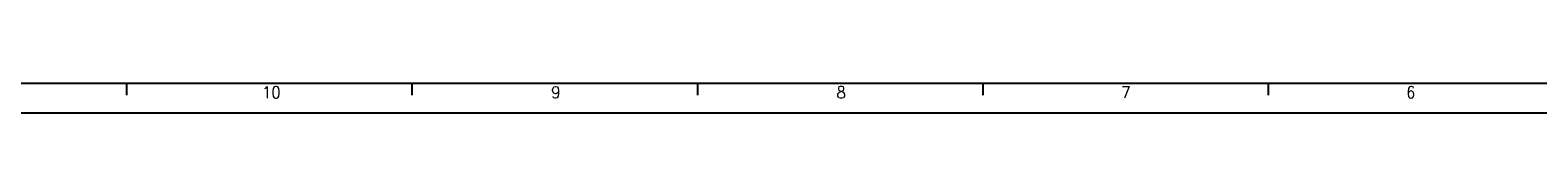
# Model space of a CAD drawing. Header units: millimetres. Extents: x -418 to 1575, y -634 to 914.
# Tile 6 of 49: x -78.61 to 174.61, y -150.5 to -145.5. Entities that reach past the tile are written whole.
import ezdxf

# ---------------------------------------------------------------- set-up
doc = ezdxf.new("R2010")
doc.units = ezdxf.units.MM
doc.layers.add('1', color=7, linetype='Continuous')
doc.styles.add('CONVERTER_12', font='txt.shx', dxfattribs={"width": 0.9})

# ---------------------------------------------------------------- blocks, each defined once
blk = doc.blocks.new('_A1', base_point=(416.98, -145.5))
at = {"layer": '1', "color": 7, "linetype": 'Continuous'}
blk.add_line((-398.02, -145.5), (416.98, -145.5), dxfattribs=at)
at = {"layer": '1', "color": 2, "linetype": 'Continuous'}
for p, q in [((-62.44, -145.55), (-62.44, -147.55)), ((-14.5, -145.55), (-14.5, -147.55)), ((33.45, -145.55), (33.45, -147.55)), ((81.39, -145.55), (81.39, -147.55)), ((129.33, -145.55), (129.33, -147.55)), ((-418.02, -150.5), (421.98, -150.5))]:
    blk.add_line(p, q, dxfattribs=at)
at = {"layer": '1', "color": 2, "char_height": 2, "attachment_point": 4, "line_spacing_factor": 1.20048, "style": 'CONVERTER_12'}
for s, insert in [('10', (-39.64, -147.05)), ('9', (8.9, -147.05)), ('8', (56.83, -147.05)), ('7', (104.63, -147.05)), ('6', (152.49, -147.05))]:
    blk.add_mtext(s, dxfattribs=dict(at, insert=insert))

msp = doc.modelspace()

# ---------------------------------------------------------------- block references
msp.add_blockref('_A1', (416.98, -145.5))

doc.saveas('drawing.dxf')
